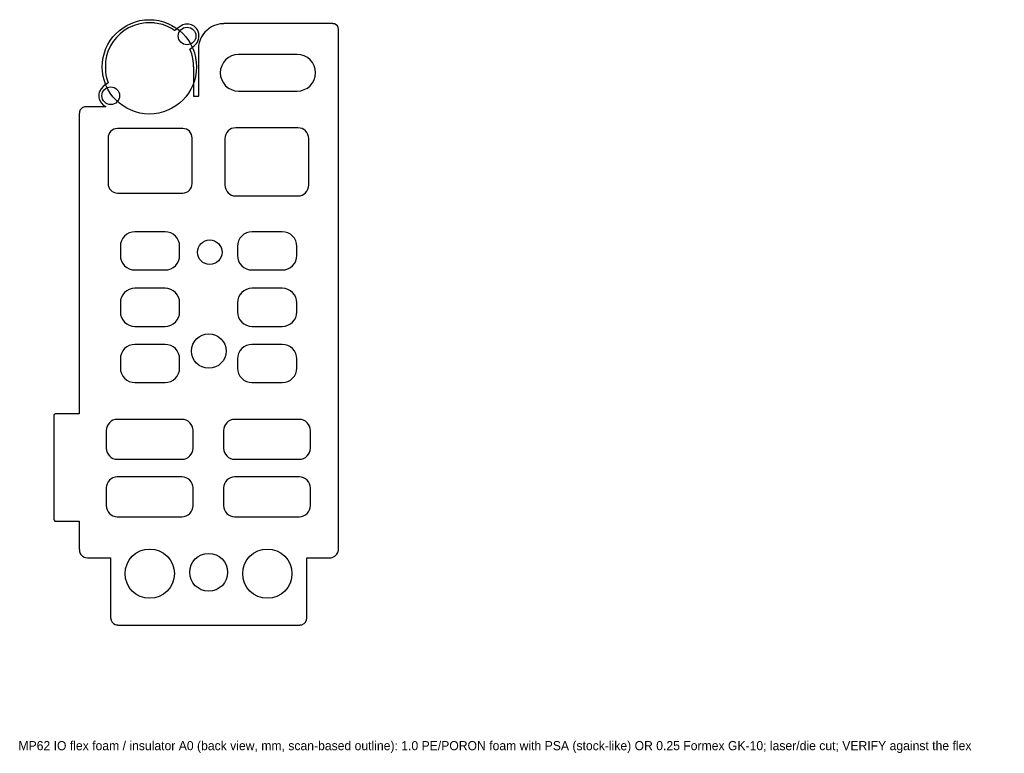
# Model space of a CAD drawing. Header units: metres. Extents: x 20 to 193, y -13 to 116.
import ezdxf

# ---------------------------------------------------------------- set-up
doc = ezdxf.new("R2010")
doc.units = ezdxf.units.M
for name, color, linetype in [('CUT_INNER', 7, 'Continuous'), ('CUT_OUTER', 7, 'Continuous'), ('NOTES', 7, 'Continuous')]:
    doc.layers.add(name, color=color, linetype=linetype)

msp = doc.modelspace()

# ---------------------------------------------------------------- linework, layer by layer
at = {"layer": 'CUT_INNER'}
for points in [[(72.23, 107.08), (72.17, 107.71), (71.98, 108.31), (71.69, 108.86), (71.29, 109.35), (70.81, 109.74), (70.25, 110.04), (69.65, 110.22), (69.03, 110.28), (58.69, 110.28), (58.06, 110.22), (57.46, 110.04), (56.91, 109.74), (56.43, 109.35), (56.03, 108.86), (55.73, 108.31), (55.55, 107.71), (55.49, 107.08), (55.49, 107.05), (55.55, 106.43), (55.73, 105.83), (56.03, 105.28), (56.43, 104.79), (56.91, 104.39), (57.46, 104.1), (58.06, 103.92), (58.69, 103.85), (69.03, 103.85), (69.65, 103.92), (70.25, 104.1), (70.81, 104.39), (71.29, 104.79), (71.69, 105.28), (71.98, 105.83), (72.17, 106.43), (72.23, 107.05)], [(50.55, 95.61), (50.51, 95.93), (50.42, 96.24), (50.27, 96.53), (50.06, 96.78), (49.81, 96.98), (49.53, 97.13), (49.22, 97.23), (48.9, 97.26), (37.4, 97.26), (37.07, 97.23), (36.76, 97.13), (36.48, 96.98), (36.23, 96.78), (36.02, 96.53), (35.87, 96.24), (35.78, 95.93), (35.75, 95.61), (35.75, 87.58), (35.78, 87.26), (35.87, 86.95), (36.02, 86.66), (36.23, 86.41), (36.48, 86.21), (36.76, 86.06), (37.07, 85.96), (37.4, 85.93), (48.9, 85.93), (49.22, 85.96), (49.53, 86.06), (49.81, 86.21), (50.06, 86.41), (50.27, 86.66), (50.42, 86.95), (50.51, 87.26), (50.55, 87.58)], [(71.03, 95.49), (71, 95.86), (70.89, 96.22), (70.71, 96.55), (70.48, 96.84), (70.19, 97.07), (69.86, 97.25), (69.5, 97.36), (69.13, 97.39), (58.19, 97.39), (57.82, 97.36), (57.47, 97.25), (57.14, 97.07), (56.85, 96.84), (56.61, 96.55), (56.44, 96.22), (56.33, 95.86), (56.29, 95.49), (56.29, 87.32), (56.33, 86.95), (56.44, 86.59), (56.61, 86.27), (56.85, 85.98), (57.14, 85.74), (57.47, 85.57), (57.82, 85.46), (58.19, 85.42), (69.13, 85.42), (69.5, 85.46), (69.86, 85.57), (70.19, 85.74), (70.48, 85.98), (70.71, 86.27), (70.89, 86.59), (71, 86.95), (71.03, 87.32)], [(48.34, 76.56), (48.3, 77.05), (48.15, 77.53), (47.92, 77.97), (47.6, 78.36), (47.21, 78.68), (46.77, 78.91), (46.29, 79.06), (45.8, 79.11), (40.47, 79.11), (39.97, 79.06), (39.49, 78.91), (39.05, 78.68), (38.66, 78.36), (38.34, 77.97), (38.11, 77.53), (37.96, 77.05), (37.92, 76.56), (37.92, 74.96), (37.96, 74.46), (38.11, 73.98), (38.34, 73.54), (38.66, 73.15), (39.05, 72.84), (39.49, 72.6), (39.97, 72.46), (40.47, 72.41), (45.8, 72.41), (46.29, 72.46), (46.77, 72.6), (47.21, 72.84), (47.6, 73.15), (47.92, 73.54), (48.15, 73.98), (48.3, 74.46), (48.34, 74.96)], [(68.94, 76.56), (68.9, 77.05), (68.75, 77.53), (68.52, 77.97), (68.2, 78.36), (67.81, 78.68), (67.37, 78.91), (66.89, 79.06), (66.39, 79.11), (61.06, 79.11), (60.57, 79.06), (60.09, 78.91), (59.65, 78.68), (59.26, 78.36), (58.94, 77.97), (58.71, 77.53), (58.56, 77.05), (58.52, 76.56), (58.52, 74.96), (58.56, 74.46), (58.71, 73.98), (58.94, 73.54), (59.26, 73.15), (59.65, 72.84), (60.09, 72.6), (60.57, 72.46), (61.06, 72.41), (66.39, 72.41), (66.89, 72.46), (67.37, 72.6), (67.81, 72.84), (68.2, 73.15), (68.52, 73.54), (68.75, 73.98), (68.9, 74.46), (68.94, 74.96)], [(48.34, 66.64), (48.3, 67.14), (48.15, 67.62), (47.92, 68.06), (47.6, 68.44), (47.21, 68.76), (46.77, 69), (46.29, 69.14), (45.8, 69.19), (40.47, 69.19), (39.97, 69.14), (39.49, 69), (39.05, 68.76), (38.66, 68.44), (38.34, 68.06), (38.11, 67.62), (37.96, 67.14), (37.92, 66.64), (37.92, 65.04), (37.96, 64.54), (38.11, 64.06), (38.34, 63.62), (38.66, 63.24), (39.05, 62.92), (39.49, 62.68), (39.97, 62.54), (40.47, 62.49), (45.8, 62.49), (46.29, 62.54), (46.77, 62.68), (47.21, 62.92), (47.6, 63.24), (47.92, 63.62), (48.15, 64.06), (48.3, 64.54), (48.34, 65.04)], [(68.94, 66.64), (68.9, 67.14), (68.75, 67.62), (68.52, 68.06), (68.2, 68.44), (67.81, 68.76), (67.37, 69), (66.89, 69.14), (66.39, 69.19), (61.06, 69.19), (60.57, 69.14), (60.09, 69), (59.65, 68.76), (59.26, 68.44), (58.94, 68.06), (58.71, 67.62), (58.56, 67.14), (58.52, 66.64), (58.52, 65.04), (58.56, 64.54), (58.71, 64.06), (58.94, 63.62), (59.26, 63.24), (59.65, 62.92), (60.09, 62.68), (60.57, 62.54), (61.06, 62.49), (66.39, 62.49), (66.89, 62.54), (67.37, 62.68), (67.81, 62.92), (68.2, 63.24), (68.52, 63.62), (68.75, 64.06), (68.9, 64.54), (68.94, 65.04)], [(48.34, 56.77), (48.3, 57.27), (48.15, 57.75), (47.92, 58.19), (47.6, 58.58), (47.21, 58.89), (46.77, 59.13), (46.29, 59.27), (45.8, 59.32), (40.47, 59.32), (39.97, 59.27), (39.49, 59.13), (39.05, 58.89), (38.66, 58.58), (38.34, 58.19), (38.11, 57.75), (37.96, 57.27), (37.92, 56.77), (37.92, 55.17), (37.96, 54.67), (38.11, 54.2), (38.34, 53.76), (38.66, 53.37), (39.05, 53.05), (39.49, 52.82), (39.97, 52.67), (40.47, 52.62), (45.8, 52.62), (46.29, 52.67), (46.77, 52.82), (47.21, 53.05), (47.6, 53.37), (47.92, 53.76), (48.15, 54.2), (48.3, 54.67), (48.34, 55.17)], [(68.94, 56.77), (68.9, 57.27), (68.75, 57.75), (68.52, 58.19), (68.2, 58.58), (67.81, 58.89), (67.37, 59.13), (66.89, 59.27), (66.39, 59.32), (61.06, 59.32), (60.57, 59.27), (60.09, 59.13), (59.65, 58.89), (59.26, 58.58), (58.94, 58.19), (58.71, 57.75), (58.56, 57.27), (58.52, 56.77), (58.52, 55.17), (58.56, 54.67), (58.71, 54.2), (58.94, 53.76), (59.26, 53.37), (59.65, 53.05), (60.09, 52.82), (60.57, 52.67), (61.06, 52.62), (66.39, 52.62), (66.89, 52.67), (67.37, 52.82), (67.81, 53.05), (68.2, 53.37), (68.52, 53.76), (68.75, 54.2), (68.9, 54.67), (68.94, 55.17)], [(50.69, 44.19), (50.65, 44.57), (50.54, 44.94), (50.36, 45.27), (50.12, 45.56), (49.82, 45.81), (49.49, 45.99), (49.12, 46.1), (48.75, 46.13), (37.36, 46.13), (36.99, 46.1), (36.62, 45.99), (36.29, 45.81), (35.99, 45.56), (35.75, 45.27), (35.57, 44.94), (35.46, 44.57), (35.42, 44.19), (35.42, 41.08), (35.46, 40.7), (35.57, 40.34), (35.75, 40.01), (35.99, 39.71), (36.29, 39.47), (36.62, 39.29), (36.99, 39.18), (37.36, 39.14), (48.75, 39.14), (49.12, 39.18), (49.49, 39.29), (49.82, 39.47), (50.12, 39.71), (50.36, 40.01), (50.54, 40.34), (50.65, 40.7), (50.69, 41.08)], [(71.33, 44.19), (71.29, 44.57), (71.18, 44.94), (71, 45.27), (70.76, 45.56), (70.46, 45.81), (70.13, 45.99), (69.77, 46.1), (69.39, 46.13), (58.01, 46.13), (57.63, 46.1), (57.26, 45.99), (56.93, 45.81), (56.64, 45.56), (56.39, 45.27), (56.21, 44.94), (56.1, 44.57), (56.07, 44.19), (56.07, 41.08), (56.1, 40.7), (56.21, 40.34), (56.39, 40.01), (56.64, 39.71), (56.93, 39.47), (57.26, 39.29), (57.63, 39.18), (58.01, 39.14), (69.39, 39.14), (69.77, 39.18), (70.13, 39.29), (70.46, 39.47), (70.76, 39.71), (71, 40.01), (71.18, 40.34), (71.29, 40.7), (71.33, 41.08)], [(50.69, 34.09), (50.65, 34.47), (50.54, 34.83), (50.36, 35.17), (50.12, 35.46), (49.82, 35.7), (49.49, 35.88), (49.12, 35.99), (48.75, 36.03), (37.36, 36.03), (36.99, 35.99), (36.62, 35.88), (36.29, 35.7), (35.99, 35.46), (35.75, 35.17), (35.57, 34.83), (35.46, 34.47), (35.42, 34.09), (35.42, 30.98), (35.46, 30.6), (35.57, 30.24), (35.75, 29.9), (35.99, 29.61), (36.29, 29.37), (36.62, 29.19), (36.99, 29.08), (37.36, 29.04), (48.75, 29.04), (49.12, 29.08), (49.49, 29.19), (49.82, 29.37), (50.12, 29.61), (50.36, 29.9), (50.54, 30.24), (50.65, 30.6), (50.69, 30.98)], [(71.33, 34.09), (71.29, 34.47), (71.18, 34.83), (71, 35.17), (70.76, 35.46), (70.46, 35.7), (70.13, 35.88), (69.77, 35.99), (69.39, 36.03), (58.01, 36.03), (57.63, 35.99), (57.26, 35.88), (56.93, 35.7), (56.64, 35.46), (56.39, 35.17), (56.21, 34.83), (56.1, 34.47), (56.07, 34.09), (56.07, 30.98), (56.1, 30.6), (56.21, 30.24), (56.39, 29.9), (56.64, 29.61), (56.93, 29.37), (57.26, 29.19), (57.63, 29.08), (58.01, 29.04), (69.39, 29.04), (69.77, 29.08), (70.13, 29.19), (70.46, 29.37), (70.76, 29.61), (71, 29.9), (71.18, 30.24), (71.29, 30.6), (71.33, 30.98)]]:
    msp.add_lwpolyline(points, close=True, dxfattribs=at)
for centre, radius in [((43.02, 108.11), 8.29), ((49.65, 113.53), 1.55), ((36.23, 103.03), 1.55), ((53.64, 75.53), 2.15), ((53.46, 58.16), 3.04), ((43.08, 19.03), 4.33), ((53.44, 19.27), 3.33), ((63.76, 19.03), 4.33)]:
    msp.add_circle(centre, radius, dxfattribs=at)
at = {"layer": 'CUT_OUTER'}
msp.add_lwpolyline([(40.36, 115.4), (39.36, 114.95), (38.58, 114.48), (37.86, 113.9), (37.23, 113.28), (36.66, 112.55), (36.18, 111.78), (35.73, 110.78), (35.51, 110.05), (35.38, 109.48), (35.33, 109), (35.31, 108.98), (35.31, 108.73), (35.28, 108.7), (35.28, 108.13), (35.26, 108.1), (35.28, 108.08), (35.31, 107.23), (35.33, 107.2), (35.38, 106.73), (35.51, 106.15), (35.78, 105.3), (34.91, 104.65), (34.53, 104.25), (34.28, 103.8), (34.21, 103.58), (34.16, 103.33), (34.16, 103.05), (34.13, 103.03), (34.16, 103), (34.16, 102.73), (34.21, 102.48), (34.43, 101.95), (34.61, 101.7), (34.91, 101.4), (35.36, 101.13), (35.33, 101.1), (31.83, 101.1), (31.81, 101.08), (31.61, 101.08), (31.23, 100.93), (31.01, 100.75), (30.86, 100.55), (30.71, 100.18), (30.71, 99.98), (30.68, 99.95), (30.68, 47.15), (30.66, 47.13), (26.53, 47.13), (26.38, 47.08), (26.28, 46.98), (26.23, 46.83), (26.23, 28.53), (26.26, 28.43), (26.38, 28.28), (26.53, 28.23), (30.66, 28.23), (30.68, 28.2), (30.68, 23.3), (30.71, 23.28), (30.73, 22.93), (30.86, 22.6), (30.98, 22.4), (31.28, 22.1), (31.53, 21.95), (31.81, 21.85), (32.16, 21.83), (32.18, 21.8), (36.18, 21.8), (36.21, 21.78), (36.21, 11.25), (36.23, 11.23), (36.23, 11.03), (36.28, 10.83), (36.46, 10.5), (36.71, 10.25), (37.03, 10.08), (37.23, 10.03), (37.43, 10.03), (37.46, 10), (69.46, 10), (69.48, 10.03), (69.81, 10.05), (70.21, 10.25), (70.46, 10.5), (70.66, 10.9), (70.68, 11.23), (70.71, 11.25), (70.71, 21.78), (70.73, 21.8), (74.68, 21.8), (74.71, 21.83), (74.96, 21.83), (75.16, 21.88), (75.41, 21.98), (75.61, 22.1), (75.98, 22.48), (76.13, 22.73), (76.26, 23.13), (76.26, 23.38), (76.28, 23.4), (76.28, 114.7), (76.26, 114.73), (76.23, 115), (76.08, 115.3), (75.88, 115.5), (75.58, 115.65), (75.31, 115.68), (75.28, 115.7), (56.13, 115.7), (56.11, 115.68), (55.68, 115.68), (55.66, 115.65), (55.48, 115.65), (55.08, 115.58), (54.28, 115.3), (53.93, 115.13), (53.43, 114.8), (53.16, 114.58), (52.76, 114.18), (52.53, 113.9), (52.21, 113.4), (51.96, 112.88), (51.78, 112.35), (51.68, 111.85), (51.66, 111.23), (51.63, 111.2), (51.63, 102.93), (51.61, 102.9), (50.86, 102.9), (50.83, 102.93), (50.83, 108.1), (50.78, 108.13), (50.78, 108.7), (50.76, 108.73), (50.73, 109.18), (50.71, 109.2), (50.61, 109.85), (50.46, 110.4), (50.16, 111.23), (50.91, 111.83), (51.28, 112.2), (51.46, 112.45), (51.68, 112.98), (51.73, 113.23), (51.73, 113.5), (51.76, 113.53), (51.73, 113.55), (51.71, 113.98), (51.61, 114.3), (51.46, 114.6), (51.28, 114.85), (50.88, 115.23), (50.43, 115.48), (49.96, 115.6), (49.68, 115.6), (49.66, 115.63), (49.63, 115.6), (49.36, 115.6), (48.88, 115.48), (48.58, 115.33), (48.26, 115.1), (47.51, 114.48), (47.46, 114.48), (46.93, 114.83), (46.08, 115.25), (45.33, 115.53), (44.41, 115.75), (43.93, 115.8), (43.91, 115.83), (43.66, 115.83), (43.63, 115.85), (43.06, 115.85), (43.03, 115.88), (43.01, 115.85), (42.43, 115.85), (42.41, 115.83), (41.96, 115.8), (41.08, 115.63)], close=True, dxfattribs=at)

# ---------------------------------------------------------------- texts
at = {"layer": 'NOTES'}
msp.add_text('MP62 IO flex foam / insulator A0 (back view, mm, scan-based outline): 1.0 PE/PORON foam with PSA (stock-like) OR 0.25 Formex GK-10; laser/die cut; VERIFY against the flex', height=1.6, dxfattribs=at).set_placement((20, -12))

doc.saveas('drawing.dxf')
